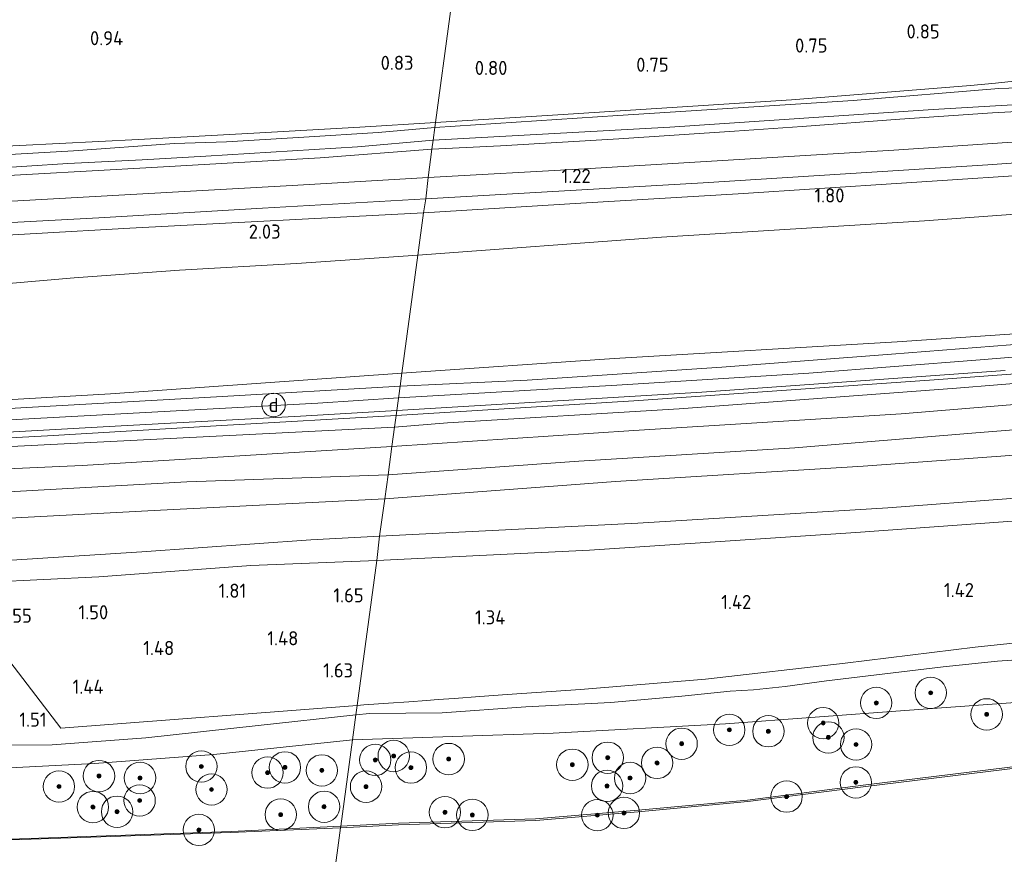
# Model space of a CAD drawing. Extents: x 130905 to 137824, y 412333 to 417928.
# Tile 6 of 256: x 131247 to 131372, y 413194 to 413300. Entities that reach past the tile are written whole.
import ezdxf
from ezdxf.enums import TextEntityAlignment as Align
from ezdxf.lldxf.tags import DXFTag

# ---------------------------------------------------------------- set-up
doc = ezdxf.new("R2010")
doc.units = 0
for name, color, linetype, lineweight in [('B-ME-GR-BOOM-S', 90, 'Continuous', 25), ('B-ME-GR-BOUWLAND_AKKERBOUW-GV', 80, 'Continuous', 13), ('B-ME-GR-GRAS-GV', 60, 'Continuous', 13), ('B-ME-GR-MOERAS-GV', 120, 'Continuous', 13), ('B-ME-GW-TALUD_KRUIN-G', 90, 'Continuous', 18), ('B-ME-GW-TALUD_TEEN-G', 90, 'Continuous', 18), ('B-ME-IE-MEUBILAIR_DIJKPAAL-S', 7, 'Continuous', 25), ('B-ME-IE-TERREINAFSCHEIDING_KUNSTMATIG_HEKWERK-G', 20, 'IE-TERREINAFSCHEIDING-KUNSTMATIG', 18), ('B-ME-OB-BESCHOEIING-GV', 7, 'Continuous', 18), ('B-ME-OB-OEVERVOORZIENING-G', 7, 'Continuous', 18), ('B-ME-OG-WATER_KANAAL-GV', 120, 'Continuous', 18), ('B-ME-OG-WATER_SLOOT-G', 120, 'Continuous', 18), ('B-ME-OG-WATER_SLOOT-GV', 120, 'Continuous', 18), ('B-ME-VH-VERHARDING_ASFALT-GV', 252, 'Continuous', 18), ('B-ME-VH-VERHARDING_HALFVERHARDING-GV', 252, 'Continuous', 18), ('B-ME-WH-WINTERBED-G', 150, 'WH-WINTERBED', 18), ('X-XX-AL-HOOGTELABEL-S', 7, 'Continuous', 25)]:
    doc.layers.add(name, color=color, linetype=linetype, lineweight=lineweight)
doc.styles.add('NLCS-ISO', font='NLCS-ISO.ttf')
doc.styles.add('NLCS-ISO-ANNOTATIVE-T18', font='NLCS-ISO.ttf', dxfattribs={"height": 1.8})
doc.styles.get("Standard").update_dxf_attribs({"font": 'arial.ttf'})
doc.linetypes.add('IE-TERREINAFSCHEIDING-KUNSTMATIG', pattern='A,4,[82,NLCS.SHX,S=0.75,R=90,X=0,Y=0],4,-2', length=10)
tags = doc.linetypes.add('WH-WINTERBED', pattern='A,6,-3.5,["WB",Standard,S=1.8,R=0,X=-1.5,Y=-0.9],-3.5,6,-3.5,6,-3.5,6,-3.5,6,-3.5', length=51).pattern_tags.tags
tags[6] = DXFTag(74, 10)

# ---------------------------------------------------------------- blocks, each defined once
blk = doc.blocks.new('SAL-HOOGTELABEL-SO')
at = {"color": 0, "linetype": 'ByBlock', "lineweight": -2, "style": 'NLCS-ISO-ANNOTATIVE-T18'}
blk.add_attdef('HOOGTE', text='', height=1.8, dxfattribs=at).set_placement((2.79, 0), align=Align.RIGHT)
blk = doc.blocks.new('SGR-BOOM_01-SO')
at = {"linetype": 'ByBlock', "lineweight": 18}
h = blk.add_hatch(color=0, dxfattribs=at)
h.dxf.hatch_style = 1
edge = h.paths.add_edge_path()
edge.add_arc((0, 0), 0.25, 0, 360)
at = {"color": 0, "linetype": 'ByBlock', "lineweight": 18}
for radius in [2, 0.25]:
    blk.add_circle((0, 0), radius, dxfattribs=at)
blk = doc.blocks.new('SIE-DIJKPAAL-SO')
at = {"color": 0, "linetype": 'ByBlock', "lineweight": 18}
blk.add_circle((0, 0), 1.5, dxfattribs=at)
at = {"color": 0, "linetype": 'ByBlock', "lineweight": 18, "style": 'NLCS-ISO'}
blk.add_text('d', height=1.8, dxfattribs=at).set_placement((0, 0), align=Align.MIDDLE_CENTER)

msp = doc.modelspace()

# ---------------------------------------------------------------- linework, layer by layer
at = {"layer": 'B-ME-GR-BOUWLAND_AKKERBOUW-GV'}
for points in [[(131376.729, 413292.573, 0.713), (131371.15, 413291.978, 0.474), (131367.975, 413291.68, 0.626), (131345.148, 413289.824, 0.616), (131315.398, 413287.94, 0.744), (131299.797, 413286.936, 0.702), (131305.286, 413327.507, 0.64), (131317.684, 413330.323, 0.669), (131332.791, 413333.432, 0.731), (131346.126, 413337.311, 0.669), (131370.673, 413334.785, 0.585), (131370.776, 413314.923, 0.512), (131371.517, 413302.659, 0.491), (131371.927, 413301.76, 0.491), (131372.852, 413301.43, 0.491)], [(131305.286, 413327.507, 0.64), (131299.797, 413286.936, 0.702), (131290.149, 413286.369, 0.866), (131276.618, 413285.597, 0.791), (131261.92, 413284.773, 0.666), (131241.643, 413283.752, 0.778), (131239.451, 413283.61, 0.716), (131232.78, 413283.103, 0.722), (131213.574, 413282.027, 0.697), (131192.589, 413280.951, 0.597), (131172.188, 413279.954, 0.597), (131169.877, 413280.18, 0.584), (131169.25, 413280.192, 0.572), (131168.821, 413280.44, 0.522), (131168.667, 413280.762, 0.522), (131168.476, 413281.518, 0.522), (131167.994, 413286.797, 0.672), (131167.272, 413303.601, 0.722)]]:
    msp.add_polyline3d(points, dxfattribs=at)
at = {"layer": 'B-ME-GR-GRAS-GV'}
for points in [[(131377.9, 413291.508, -0.26), (131371.577, 413291.288, -0.26), (131353.027, 413289.752, -0.26), (131323.043, 413287.844, -0.26), (131299.713, 413286.31, -0.26), (131299.797, 413286.936, 0.702), (131315.398, 413287.94, 0.744), (131345.148, 413289.824, 0.616), (131367.975, 413291.68, 0.626), (131371.15, 413291.978, 0.474), (131376.729, 413292.573, 0.713)], [(131377.027, 413288.518, 0.827), (131370.787, 413288.167, 0.901), (131358.982, 413287.381, 0.856), (131346.534, 413286.444, 0.916), (131337.889, 413285.83, 0.993), (131323.147, 413284.878, 1.102), (131308.079, 413283.978, 1.086), (131299.339, 413283.529, 0.978), (131299.494, 413284.68, -0.26), (131329.64, 413286.34, -0.26), (131363.217, 413288.594, -0.26), (131381.302, 413289.664, -0.26)], [(131394.019, 413285.82, 1.218), (131358.196, 413283.436, 1.214), (131318.791, 413281.054, 1.218), (131298.857, 413279.954, 1.206), (131299.339, 413283.529, 0.978), (131308.079, 413283.978, 1.086), (131323.147, 413284.878, 1.102), (131337.889, 413285.83, 0.993), (131346.534, 413286.444, 0.916), (131358.982, 413287.381, 0.856), (131370.787, 413288.167, 0.901), (131377.027, 413288.518, 0.827)], [(131241.643, 413283.752, 0.778), (131261.92, 413284.773, 0.666), (131276.618, 413285.597, 0.791), (131290.149, 413286.369, 0.866), (131299.797, 413286.936, 0.702), (131299.713, 413286.31, -0.26), (131292.46, 413285.655, -0.26), (131282.983, 413285.092, -0.26), (131273.162, 413284.478, -0.26), (131266.508, 413284.273, -0.26), (131253.658, 413283.317, -0.26), (131243.245, 413282.76, -0.26)], [(131242.426, 413281.042, -0.26), (131252.921, 413281.722, -0.26), (131262.409, 413282.205, -0.26), (131270.504, 413282.646, -0.26), (131289.826, 413283.834, -0.26), (131299.494, 413284.68, -0.26), (131299.339, 413283.529, 0.978), (131285.099, 413282.432, 1.041), (131263.621, 413281.205, 1.028), (131240.773, 413279.947, 0.953)], [(131240.773, 413279.947, 0.953), (131263.621, 413281.205, 1.028), (131285.099, 413282.432, 1.041), (131299.339, 413283.529, 0.978), (131298.857, 413279.954, 1.206), (131281.534, 413278.918, 1.351), (131260.972, 413277.767, 1.327), (131240.411, 413276.617, 1.303)], [(131379.955, 413280.557, 1.494), (131359.166, 413279.204, 1.488), (131338.378, 413277.852, 1.482), (131318.314, 413276.649, 1.508), (131298.25, 413275.447, 1.534), (131298.558, 413277.231, 1.297), (131333.911, 413279.27, 1.353), (131370.188, 413281.566, 1.285), (131393.477, 413283.21, 1.266)], [(131394.466, 413276.774, 1.79), (131362.099, 413274.42, 1.841), (131328.6, 413272.349, 1.871), (131297.527, 413270.053, 2.014), (131298.25, 413275.447, 1.534), (131318.314, 413276.649, 1.508), (131338.378, 413277.852, 1.482), (131359.166, 413279.204, 1.488), (131379.955, 413280.557, 1.494)], [(131092.585, 413266.12, 1.36), (131121.055, 413267.544, 1.338), (131149.525, 413268.969, 1.316), (131176.948, 413270.467, 1.236), (131204.371, 413271.965, 1.156), (131230.63, 413273.382, 1.214), (131256.888, 413274.798, 1.272), (131277.723, 413276.014, 1.284), (131298.558, 413277.231, 1.297), (131298.25, 413275.447, 1.534), (131260.829, 413273.471, 1.552), (131236.918, 413272.122, 1.552), (131213.008, 413270.774, 1.552), (131191.614, 413269.591, 1.552), (131170.22, 413268.408, 1.552), (131146.106, 413267.154, 1.561), (131121.993, 413265.9, 1.571), (131110.88, 413265.231, 1.604)], [(131396.066, 413261.54, 6.012), (131358.645, 413258.987, 6.026), (131322.545, 413256.863, 6.026), (131295.496, 413254.994, 6.108), (131297.527, 413270.053, 2.014), (131328.6, 413272.349, 1.871), (131362.099, 413274.42, 1.841), (131394.466, 413276.774, 1.79)], [(131236.918, 413272.122, 1.552), (131260.829, 413273.471, 1.552), (131298.25, 413275.447, 1.534), (131297.527, 413270.053, 2.014), (131282.074, 413268.962, 2.227), (131267.138, 413268.114, 2.102), (131253.729, 413267.146, 2.027), (131241.402, 413266.1, 2.114)], [(131379.564, 413259.128, 6.084), (131357.917, 413257.44, 6.089), (131336.27, 413255.753, 6.094), (131311.476, 413254.106, 6.136), (131295.273, 413253.34, 6.17), (131295.496, 413254.994, 6.108), (131322.545, 413256.863, 6.026), (131358.645, 413258.987, 6.026), (131396.066, 413261.54, 6.012)], [(131397.563, 413255.631, 6.006), (131366.207, 413253.074, 6.013), (131330.857, 413250.434, 6.058), (131301.329, 413248.668, 6.06), (131294.57, 413248.118, 6.06), (131294.769, 413249.595, 6.134), (131325.06, 413251.452, 6.134), (131363.354, 413254.129, 6.144), (131398.949, 413256.791, 6.128)], [(131398.949, 413256.791, 6.128), (131363.354, 413254.129, 6.144), (131325.06, 413251.452, 6.134), (131294.769, 413249.595, 6.134), (131294.855, 413250.24, 6.17), (131333.742, 413252.558, 6.082), (131372.418, 413255.337, 6.064)], [(131390.08, 413252.367, 5.182), (131359.127, 413249.833, 5.176), (131325.071, 413247.673, 5.19), (131294.239, 413245.661, 5.212), (131294.57, 413248.118, 6.06), (131301.329, 413248.668, 6.06), (131330.857, 413250.434, 6.058), (131366.207, 413253.074, 6.013), (131397.563, 413255.631, 6.006)], [(131391.67, 413249.21, 4.962), (131368.673, 413247.387, 4.986), (131345.599, 413245.502, 4.916), (131318.077, 413243.796, 4.914), (131293.753, 413242.056, 4.882), (131294.239, 413245.661, 5.212), (131325.071, 413247.673, 5.19), (131359.127, 413249.833, 5.176), (131390.08, 413252.367, 5.182)], [(131382.93, 413245.242, 3.51), (131354.294, 413243.127, 3.415), (131322.715, 413241.189, 3.432), (131293.339, 413238.978, 3.552), (131293.753, 413242.056, 4.882), (131318.077, 413243.796, 4.914), (131345.599, 413245.502, 4.916), (131368.673, 413247.387, 4.986), (131391.67, 413249.21, 4.962)], [(131388.798, 413240.232, 3.086), (131357.457, 413237.823, 3.111), (131325.589, 413235.869, 3.174), (131292.668, 413234.236, 3.224), (131293.339, 413238.978, 3.552), (131322.715, 413241.189, 3.432), (131354.294, 413243.127, 3.415), (131382.93, 413245.242, 3.51)], [(131373.783, 413220.612, 1.463), (131368.57, 413220.057, 1.465), (131351.988, 413218.048, 1.544), (131334.204, 413216.018, 1.554), (131318.289, 413214.691, 1.381), (131308.935, 413214.045, 1.544), (131305.457, 413213.791, 1.39), (131302.161, 413213.521, 1.236), (131300.132, 413213.398, 1.146), (131298.649, 413213.283, 1.026), (131296.408, 413213.124, 1.028), (131293.775, 413212.929, 1.378), (131290.661, 413212.715, 1.53), (131289.791, 413212.635, 1.524), (131292.312, 413231.13, 2.226), (131319.434, 413232.447, 2.163), (131353.371, 413234.674, 2.163), (131382.129, 413236.764, 2.163)], [(131375.715, 413218.577, 1.506), (131371.428, 413218.275, 1.48), (131364.496, 413217.572, 1.412), (131349.608, 413215.786, 1.486), (131344.352, 413215.067, 1.432), (131340.327, 413214.635, 1.378), (131337.367, 413214.463, 1.48), (131331.165, 413213.836, 1.47), (131322.13, 413213.021, 1.432), (131311.304, 413212.451, 1.414), (131300.621, 413211.718, 1.181), (131291.369, 413211.625, 1.433), (131289.631, 413211.445, 1.419), (131289.791, 413212.635, 1.524), (131290.661, 413212.715, 1.53), (131293.775, 413212.929, 1.378), (131296.408, 413213.124, 1.028), (131298.649, 413213.283, 1.026), (131300.132, 413213.398, 1.146), (131302.161, 413213.521, 1.236), (131305.457, 413213.791, 1.39), (131308.935, 413214.045, 1.544), (131318.289, 413214.691, 1.381), (131334.204, 413216.018, 1.554), (131351.988, 413218.048, 1.544), (131368.57, 413220.057, 1.465), (131373.783, 413220.612, 1.463)], [(131243.95, 413220.259, 1.45), (131252.034, 413209.738, 1.48), (131289.791, 413212.635, 1.524), (131289.631, 413211.445, 1.419), (131277.163, 413210.074, 1.457), (131262.853, 413208.501, 1.482), (131250.919, 413207.64, 1.482), (131244.375, 413207.569, 1.357)], [(131381.342, 413213.563, 0.789), (131359.631, 413212.012, 0.789), (131336.763, 413210.321, 0.764), (131314.793, 413209.115, 0.764), (131289.203, 413208.273, 0.764), (131289.631, 413211.445, 1.419), (131291.369, 413211.625, 1.433), (131300.621, 413211.718, 1.181), (131311.304, 413212.451, 1.414), (131322.13, 413213.021, 1.432), (131331.165, 413213.836, 1.47), (131337.367, 413214.463, 1.48), (131340.327, 413214.635, 1.378), (131344.352, 413215.067, 1.432), (131349.608, 413215.786, 1.486), (131364.496, 413217.572, 1.412), (131371.428, 413218.275, 1.48), (131375.715, 413218.577, 1.506)], [(131244.375, 413207.569, 1.357), (131250.919, 413207.64, 1.482), (131262.853, 413208.501, 1.482), (131277.163, 413210.074, 1.457), (131289.631, 413211.445, 1.419), (131289.203, 413208.273, 0.764), (131271.54, 413206.395, 0.852), (131256.325, 413205.245, 0.914), (131245.513, 413204.704, 0.877)]]:
    msp.add_polyline3d(points, dxfattribs=at)
for points in [[(131135.322, 413246.755, 6.175), (131111.554, 413245.665, 6.16), (131111.168, 413258.879, 2.452), (131119.736, 413259.573, 2.327), (131131.418, 413260.311, 2.377), (131140.07, 413260.65, 2.264), (131154.382, 413261.681, 2.164), (131167.565, 413262.175, 2.189), (131176.627, 413262.483, 2.177), (131189.255, 413263.135, 2.127), (131200.165, 413264.07, 2.102), (131211.228, 413264.626, 2.164), (131227.69, 413265.355, 2.214), (131241.402, 413266.1, 2.114), (131253.729, 413267.146, 2.027), (131267.138, 413268.114, 2.102), (131282.074, 413268.962, 2.227), (131297.527, 413270.053, 2.014), (131295.496, 413254.994, 6.108), (131258.359, 413252.359, 6.184), (131234.003, 413250.954, 6.122), (131209.648, 413249.55, 6.06), (131184.369, 413248.698, 6.125), (131159.09, 413247.846, 6.19)], [(131319.434, 413232.447, 2.163), (131292.312, 413231.13, 2.226), (131292.668, 413234.236, 3.224), (131325.589, 413235.869, 3.174), (131357.457, 413237.823, 3.111), (131388.798, 413240.232, 3.086), (131423.749, 413242.939, 3.049), (131455.163, 413246.031, 3.024), (131480.338, 413248.542, 3.061), (131512.275, 413252.079, 3.061), (131541.059, 413255.366, 3.011), (131565.073, 413257.949, 3.074), (131569.201, 413257.983, 2.986), (131577.056, 413256.475, 2.213), (131574.336, 413256.204, 2.201), (131554.914, 413253.988, 2.138), (131531.822, 413251.305, 2.113), (131509.605, 413248.5, 1.988), (131487.166, 413245.449, 1.901), (131464.905, 413243.215, 1.926), (131436.314, 413240.95, 2.026), (131407.592, 413238.369, 2.063), (131382.129, 413236.764, 2.163), (131353.371, 413234.674, 2.163)], [(131136.713, 413245.005, 6.276), (131111.622, 413244.214, 6.195), (131111.579, 413245.077, 6.195), (131111.554, 413245.665, 6.16), (131135.322, 413246.755, 6.175), (131159.09, 413247.846, 6.19), (131184.369, 413248.698, 6.125), (131209.648, 413249.55, 6.06), (131234.003, 413250.954, 6.122), (131258.359, 413252.359, 6.184), (131295.496, 413254.994, 6.108), (131295.273, 413253.34, 6.17), (131271.854, 413252, 6.221), (131248.435, 413250.66, 6.272), (131220.906, 413249.108, 6.205), (131193.377, 413247.556, 6.138), (131165.045, 413246.28, 6.207)], [(131131.814, 413241.238, 6.34), (131111.805, 413240.561, 6.194), (131111.759, 413241.488, 6.194), (131133.821, 413241.899, 6.18), (131159.841, 413243.08, 6.225), (131185.861, 413244.261, 6.27), (131211.34, 413245.637, 6.265), (131236.819, 413247.014, 6.26), (131259.703, 413248.267, 6.249), (131282.588, 413249.521, 6.238), (131294.855, 413250.24, 6.17), (131294.769, 413249.595, 6.134), (131272.558, 413248.307, 6.2), (131250.348, 413247.02, 6.266), (131220.818, 413245.447, 6.305), (131191.289, 413243.874, 6.344), (131161.551, 413242.556, 6.342)], [(131139.254, 413240.464, 6.11), (131111.785, 413239.487, 5.97), (131111.805, 413240.561, 6.194), (131131.814, 413241.238, 6.34), (131161.551, 413242.556, 6.342), (131191.289, 413243.874, 6.344), (131220.818, 413245.447, 6.305), (131250.348, 413247.02, 6.266), (131272.558, 413248.307, 6.2), (131294.769, 413249.595, 6.134), (131294.57, 413248.118, 6.06), (131265.129, 413246.649, 6.286), (131240.617, 413245.381, 6.163), (131216.104, 413244.114, 6.04), (131191.414, 413242.778, 6.145), (131166.724, 413241.442, 6.25)], [(131142.592, 413238.213, 5.502), (131111.736, 413236.902, 5.43), (131111.785, 413239.487, 5.97), (131139.254, 413240.464, 6.11), (131166.724, 413241.442, 6.25), (131191.414, 413242.778, 6.145), (131216.104, 413244.114, 6.04), (131240.617, 413245.381, 6.163), (131265.129, 413246.649, 6.286), (131294.57, 413248.118, 6.06), (131294.239, 413245.661, 5.212), (131254.74, 413243.241, 5.242), (131218.546, 413241.609, 5.346), (131194.384, 413240.554, 5.361), (131170.223, 413239.5, 5.376)], [(131123.604, 413234.389, 5.37), (131111.747, 413233.856, 5.043), (131111.736, 413236.902, 5.43), (131142.592, 413238.213, 5.502), (131170.223, 413239.5, 5.376), (131194.384, 413240.554, 5.361), (131218.546, 413241.609, 5.346), (131254.74, 413243.241, 5.242), (131294.239, 413245.661, 5.212), (131293.753, 413242.056, 4.882), (131268.103, 413241.16, 5.158), (131233.185, 413239.21, 5.176), (131210.048, 413238.239, 5.338), (131178.154, 413236.614, 5.39), (131149.542, 413235.333, 5.442)], [(131126.826, 413229.861, 3.598), (131111.936, 413229.37, 3.68), (131111.747, 413233.856, 5.043), (131123.604, 413234.389, 5.37), (131149.542, 413235.333, 5.442), (131178.154, 413236.614, 5.39), (131210.048, 413238.239, 5.338), (131233.185, 413239.21, 5.176), (131268.103, 413241.16, 5.158), (131293.753, 413242.056, 4.882), (131293.339, 413238.978, 3.552), (131264.734, 413237.533, 3.622), (131235.79, 413236.006, 3.65), (131205.758, 413234.286, 3.65), (131180.104, 413232.682, 3.67), (131153.997, 413231.451, 3.604)], [(131119.813, 413225.803, 3.354), (131112.061, 413225.672, 3.155), (131111.936, 413229.37, 3.68), (131126.826, 413229.861, 3.598), (131153.997, 413231.451, 3.604), (131180.104, 413232.682, 3.67), (131205.758, 413234.286, 3.65), (131235.79, 413236.006, 3.65), (131264.734, 413237.533, 3.622), (131293.339, 413238.978, 3.552), (131292.668, 413234.236, 3.224), (131283.893, 413233.742, 3.424), (131262.361, 413232.235, 3.382), (131227.089, 413229.964, 3.301), (131205.955, 413229.217, 3.248), (131172.812, 413227.952, 3.282), (131139.232, 413226.755, 3.382)], [(131115.914, 413222.137, 2.176), (131112.11, 413222.031, 2.089), (131112.061, 413225.672, 3.155), (131119.813, 413225.803, 3.354), (131139.232, 413226.755, 3.382), (131172.812, 413227.952, 3.282), (131205.955, 413229.217, 3.248), (131227.089, 413229.964, 3.301), (131262.361, 413232.235, 3.382), (131283.893, 413233.742, 3.424), (131292.668, 413234.236, 3.224), (131292.312, 413231.13, 2.226), (131276.244, 413230.502, 2.238), (131256.883, 413229.041, 2.076), (131242.826, 413228.372, 2.138), (131223.498, 413226.979, 2.063), (131203.833, 413226.334, 2.076), (131187.609, 413225.521, 2.051), (131165.876, 413224.653, 2.051), (131145.281, 413223.65, 2.138), (131130.477, 413223.062, 2.113)], [(131292.312, 413231.13, 2.226), (131289.791, 413212.635, 1.524), (131252.034, 413209.738, 1.48), (131243.95, 413220.259, 1.45), (131220.097, 413218.825, 1.465), (131194.715, 413217.388, 1.371), (131164.972, 413215.198, 1.255), (131159.124, 413207.253, 1.362), (131138.058, 413207.858, 1.551), (131131.977, 413208.03, 1.391), (131112.457, 413207.951, 1.418), (131112.311, 413213.045, 1.506), (131112.168, 413218.039, 1.593), (131112.11, 413222.031, 2.089), (131115.914, 413222.137, 2.176), (131130.477, 413223.062, 2.113), (131145.281, 413223.65, 2.138), (131165.876, 413224.653, 2.051), (131187.609, 413225.521, 2.051), (131203.833, 413226.334, 2.076), (131223.498, 413226.979, 2.063), (131242.826, 413228.372, 2.138), (131256.883, 413229.041, 2.076), (131276.244, 413230.502, 2.238)]]:
    msp.add_polyline3d(points, close=True, dxfattribs=at)
at = {"layer": 'B-ME-GR-MOERAS-GV'}
for points in [[(131377.158, 413205.296, 0.7), (131354.287, 413202.474, 0.7), (131339.563, 413200.597, 0.7), (131325.605, 413199.308, 0.7), (131312.553, 413198.198, 0.7), (131295.049, 413197.649, 0.7), (131287.72, 413197.266, 0.7), (131289.203, 413208.273, 0.764), (131314.793, 413209.115, 0.764), (131336.763, 413210.321, 0.764), (131359.631, 413212.012, 0.789), (131381.342, 413213.563, 0.789)], [(131245.513, 413204.704, 0.877), (131256.325, 413205.245, 0.914), (131271.54, 413206.395, 0.852), (131289.203, 413208.273, 0.764), (131287.72, 413197.266, 0.7), (131273.726, 413196.562, 0.771), (131241.839, 413195.474, 0.725)]]:
    msp.add_polyline3d(points, dxfattribs=at)
at = {"layer": 'B-ME-GW-TALUD_KRUIN-G'}
for points in [[(131295.496, 413254.994, 6.108), (131322.545, 413256.863, 6.026), (131358.645, 413258.987, 6.026), (131396.066, 413261.54, 6.012), (131430.653, 413264.603, 6), (131464.761, 413267.293, 6.024), (131495.439, 413270.693, 6.368), (131521.283, 413273.213, 6.082), (131547.674, 413275.727, 6.084), (131576.852, 413278.9, 6.07), (131604.891, 413282.323, 6.08), (131635.033, 413286.565, 6.08), (131665.974, 413291.057, 5.859)], [(131665.194, 413284.157, 5.921), (131636.311, 413280.032, 5.79), (131607.551, 413276.392, 5.836), (131575.799, 413272.404, 5.834), (131546.846, 413269.038, 5.84), (131518.872, 413266.065, 5.836), (131489.58, 413263.333, 5.845), (131454.189, 413260.076, 5.926), (131429.504, 413258.02, 5.915), (131397.563, 413255.631, 6.006), (131366.207, 413253.074, 6.013), (131330.857, 413250.434, 6.058), (131301.329, 413248.668, 6.06), (131294.57, 413248.118, 6.06)], [(131664.413, 413278.517, 4.896), (131639.62, 413274.752, 4.824), (131612.52, 413270.935, 4.76), (131588.16, 413267.547, 4.752), (131563.133, 413264.713, 4.754), (131534.675, 413261.284, 4.738), (131507.344, 413258.624, 4.524), (131483.171, 413256.735, 4.722), (131465.007, 413255.132, 4.686), (131441.538, 413253.286, 4.746), (131415.415, 413251.35, 4.871), (131391.67, 413249.21, 4.962), (131368.673, 413247.387, 4.986), (131345.599, 413245.502, 4.916), (131318.077, 413243.796, 4.914), (131293.753, 413242.056, 4.882)], [(131292.668, 413234.236, 3.224), (131325.589, 413235.869, 3.174), (131357.457, 413237.823, 3.111), (131388.798, 413240.232, 3.086), (131423.749, 413242.939, 3.049), (131455.163, 413246.031, 3.024), (131480.338, 413248.542, 3.061), (131512.275, 413252.079, 3.061), (131541.059, 413255.366, 3.011), (131565.073, 413257.949, 3.074), (131569.201, 413257.983, 2.986), (131577.056, 413256.475, 2.213)], [(131295.496, 413254.994, 6.108), (131258.359, 413252.359, 6.184), (131234.003, 413250.954, 6.122), (131209.648, 413249.55, 6.06), (131184.369, 413248.698, 6.125), (131159.09, 413247.846, 6.19), (131135.322, 413246.755, 6.175), (131111.554, 413245.665, 6.16), (131089.686, 413244.877, 6.162), (131067.819, 413244.089, 6.164), (131042.33, 413243.543, 6.182), (131016.842, 413242.997, 6.2), (130991.706, 413242.357, 6.2), (130966.571, 413241.717, 6.2), (130926.615, 413241.565, 5.9)], [(130925.635, 413234.912, 6.208), (130949.272, 413235.294, 6.234), (130972.91, 413235.677, 6.26), (131000.312, 413236.321, 6.28), (131027.715, 413236.965, 6.3), (131057.316, 413237.865, 6.31), (131086.918, 413238.765, 6.32), (131111.785, 413239.487, 5.97), (131139.254, 413240.464, 6.11), (131166.724, 413241.442, 6.25), (131191.414, 413242.778, 6.145), (131216.104, 413244.114, 6.04), (131240.617, 413245.381, 6.163), (131265.129, 413246.649, 6.286), (131294.57, 413248.118, 6.06)], [(130924.562, 413228.045, 4.536), (130955.322, 413228.894, 4.689), (130975.507, 413229.239, 4.711), (130996.76, 413230.012, 4.684), (131028.44, 413230.723, 5.106), (131049.065, 413231.47, 5.094), (131069.691, 413232.217, 5.082), (131100.335, 413233.034, 5.14), (131111.747, 413233.856, 5.043), (131123.604, 413234.389, 5.37), (131149.542, 413235.333, 5.442), (131178.154, 413236.614, 5.39), (131210.048, 413238.239, 5.338), (131233.185, 413239.21, 5.176), (131268.103, 413241.16, 5.158), (131293.753, 413242.056, 4.882)], [(131292.668, 413234.236, 3.224), (131283.893, 413233.742, 3.424), (131262.361, 413232.235, 3.382), (131227.089, 413229.964, 3.301), (131205.955, 413229.217, 3.248), (131172.812, 413227.952, 3.282), (131139.232, 413226.755, 3.382), (131119.813, 413225.803, 3.354), (131112.061, 413225.672, 3.155), (131103.995, 413225.118, 3.496), (131074.601, 413224.246, 3.263), (131053.733, 413224.047, 3.479), (131032.952, 413223.608, 3.47), (130996.837, 413222.294, 3.478), (130961.957, 413221.524, 3.079), (130923.688, 413221.568, 3.104)], [(131289.631, 413211.445, 1.419), (131291.369, 413211.625, 1.433), (131300.621, 413211.718, 1.181), (131311.304, 413212.451, 1.414), (131322.13, 413213.021, 1.432), (131331.165, 413213.836, 1.47), (131337.367, 413214.463, 1.48), (131340.327, 413214.635, 1.378), (131344.352, 413215.067, 1.432), (131349.608, 413215.786, 1.486), (131364.496, 413217.572, 1.412), (131371.428, 413218.275, 1.48), (131375.715, 413218.577, 1.506)], [(131289.631, 413211.445, 1.419), (131277.163, 413210.074, 1.457), (131262.853, 413208.501, 1.482), (131250.919, 413207.64, 1.482), (131244.375, 413207.569, 1.357), (131236.696, 413207.091, 1.344), (131231.559, 413206.869, 1.169), (131222.976, 413205.735, 1.207), (131209.154, 413204.627, 1.219), (131204.148, 413205.12, 1.157), (131192.314, 413205.742, 1.094), (131184.582, 413205.066, 1.169), (131175.318, 413203.669, 1.157), (131168.1, 413203.215, 1.182), (131160.136, 413203.455, 1.307), (131152.572, 413204.052, 1.307), (131144.102, 413204.188, 1.207), (131133.671, 413204.203, 1.107), (131130.289, 413203.547, 0.907), (131121.596, 413203.768, 0.994), (131112.563, 413202.994, 1.255)]]:
    msp.add_polyline3d(points, dxfattribs=at)
at = {"layer": 'B-ME-GW-TALUD_TEEN-G'}
for points in [[(131668.042, 413305.112, 2.449), (131653.889, 413303.425, 2.422), (131633.764, 413301.113, 2.174), (131610.083, 413298.526, 2.103), (131585.061, 413295.133, 2.007), (131555.669, 413291.76, 1.876), (131528.106, 413288.674, 1.986), (131499.848, 413286.532, 1.879), (131475.561, 413284.592, 1.726), (131451.108, 413282.218, 1.776), (131424.707, 413279.813, 1.703), (131394.466, 413276.774, 1.79), (131362.099, 413274.42, 1.841), (131328.6, 413272.349, 1.871), (131297.527, 413270.053, 2.014)], [(131294.239, 413245.661, 5.212), (131325.071, 413247.673, 5.19), (131359.127, 413249.833, 5.176), (131390.08, 413252.367, 5.182), (131425.723, 413255.445, 4.847), (131460.364, 413258.325, 4.943), (131498.174, 413261.401, 4.689), (131529.272, 413264.526, 4.802), (131559.271, 413268.239, 4.912), (131589.27, 413271.569, 5.021), (131617.933, 413274.826, 5.056), (131647.681, 413279.152, 4.948), (131664.877, 413281.866, 5.043)], [(131293.339, 413238.978, 3.552), (131322.715, 413241.189, 3.432), (131354.294, 413243.127, 3.415), (131382.93, 413245.242, 3.51), (131411.292, 413246.78, 3.612), (131438.304, 413249.582, 3.532), (131468.92, 413252.676, 3.353), (131496.326, 413254.322, 3.402), (131519.576, 413256.804, 3.604), (131541.913, 413259.25, 3.676), (131565.742, 413262.201, 3.652), (131580.652, 413264.093, 3.662), (131592.863, 413265.272, 3.686), (131609.754, 413267.925, 3.616), (131628.711, 413270.77, 3.646), (131650.191, 413273.819, 3.593), (131664.153, 413275.597, 3.693)], [(131297.527, 413270.053, 2.014), (131282.074, 413268.962, 2.227), (131267.138, 413268.114, 2.102), (131253.729, 413267.146, 2.027), (131241.402, 413266.1, 2.114), (131227.69, 413265.355, 2.214), (131211.228, 413264.626, 2.164), (131200.165, 413264.07, 2.102), (131189.255, 413263.135, 2.127), (131176.627, 413262.483, 2.177), (131167.565, 413262.175, 2.189), (131154.382, 413261.681, 2.164), (131140.07, 413260.65, 2.264), (131131.418, 413260.311, 2.377), (131119.736, 413259.573, 2.327), (131111.168, 413258.879, 2.452)], [(131292.312, 413231.13, 2.226), (131319.434, 413232.447, 2.163), (131353.371, 413234.674, 2.163), (131382.129, 413236.764, 2.163), (131407.592, 413238.369, 2.063), (131436.314, 413240.95, 2.026), (131464.905, 413243.215, 1.926), (131487.166, 413245.449, 1.901), (131509.605, 413248.5, 1.988), (131531.822, 413251.305, 2.113), (131554.914, 413253.988, 2.138), (131574.336, 413256.204, 2.201), (131577.056, 413256.475, 2.213)], [(130925.139, 413231.961, 4.934), (130928.18, 413232.065, 5.09), (130952.412, 413232.749, 5.158), (130980.011, 413233.408, 5.16), (131013.166, 413234.301, 5.079), (131044.088, 413234.841, 5.116), (131068.406, 413235.2, 5.236), (131096.312, 413235.968, 5.518), (131111.736, 413236.902, 5.43), (131142.592, 413238.213, 5.502), (131170.223, 413239.5, 5.376), (131194.384, 413240.554, 5.361), (131218.546, 413241.609, 5.346), (131254.74, 413243.241, 5.242), (131294.239, 413245.661, 5.212)], [(130924.338, 413225.69, 3.473), (130951.933, 413226.218, 3.53), (130983.172, 413227.001, 3.717), (131010.239, 413227.415, 3.686), (131037.287, 413227.983, 3.886), (131063.356, 413228.377, 3.838), (131087.155, 413228.51, 3.752), (131111.936, 413229.37, 3.68), (131126.826, 413229.861, 3.598), (131153.997, 413231.451, 3.604), (131180.104, 413232.682, 3.67), (131205.758, 413234.286, 3.65), (131235.79, 413236.006, 3.65), (131264.734, 413237.533, 3.622), (131293.339, 413238.978, 3.552)], [(131292.312, 413231.13, 2.226), (131276.244, 413230.502, 2.238), (131256.883, 413229.041, 2.076), (131242.826, 413228.372, 2.138), (131223.498, 413226.979, 2.063), (131203.833, 413226.334, 2.076), (131187.609, 413225.521, 2.051), (131165.876, 413224.653, 2.051), (131145.281, 413223.65, 2.138), (131130.477, 413223.062, 2.113), (131115.914, 413222.137, 2.176), (131112.11, 413222.031, 2.089), (131105.449, 413221.946, 2.201), (131085.879, 413221.206, 2.113), (131070.804, 413220.996, 2.063), (131051.863, 413220.556, 2.088), (131033.261, 413219.457, 2.063), (131012.75, 413218.692, 2.101), (130991.306, 413218.185, 2.063), (130967.057, 413217.715, 1.888), (130931.219, 413218.659, 2.201), (130923.114, 413218.5, 2.264)], [(131381.342, 413213.563, 0.789), (131359.631, 413212.012, 0.789), (131336.763, 413210.321, 0.764), (131314.793, 413209.115, 0.764), (131289.203, 413208.273, 0.764)], [(131289.203, 413208.273, 0.764), (131271.54, 413206.395, 0.852), (131256.325, 413205.245, 0.914), (131245.513, 413204.704, 0.877), (131232.007, 413204.039, 0.602), (131221.149, 413203.266, 0.614), (131212.157, 413202.56, 0.627), (131201.954, 413202.866, 0.639), (131188.967, 413203.087, 0.802), (131182.652, 413202.111, 0.802), (131172.748, 413201.22, 0.814), (131163.571, 413200.744, 0.764), (131155.358, 413200.499, 0.827), (131148.48, 413200.822, 0.814), (131134.527, 413201.233, 0.752), (131133.971, 413201.234, 0.748), (131125.578, 413201.244, 0.702), (131112.78, 413201.174, 0.763)]]:
    msp.add_polyline3d(points, dxfattribs=at)
at = {"layer": 'B-ME-IE-TERREINAFSCHEIDING_KUNSTMATIG_HEKWERK-G'}
for points in [[(131298.25, 413275.447, 1.534), (131318.314, 413276.649, 1.508), (131338.378, 413277.852, 1.482), (131359.166, 413279.204, 1.488), (131379.955, 413280.557, 1.494), (131418.63, 413283.569, 1.494), (131453.943, 413286.677, 1.494), (131486.244, 413289.916, 1.494), (131516.163, 413293.063, 1.494), (131552.551, 413296.95, 1.494), (131582.21, 413300.285, 1.504), (131606.751, 413303.138, 1.614), (131641.702, 413307, 1.866), (131645.977, 413307.314, 1.695)], [(131665.258, 413285.493, 6.154), (131627.602, 413280.055, 5.974), (131589.603, 413275.163, 5.96), (131553.706, 413270.833, 6.042), (131520.258, 413267.519, 6.094), (131481.547, 413263.906, 6.124), (131461.35, 413262.182, 6.126), (131441.154, 413260.458, 6.128), (131420.051, 413258.624, 6.128), (131398.949, 413256.791, 6.128), (131363.354, 413254.129, 6.144), (131325.06, 413251.452, 6.134), (131294.769, 413249.595, 6.134)], [(131298.25, 413275.447, 1.534), (131260.829, 413273.471, 1.552), (131236.918, 413272.122, 1.552), (131213.008, 413270.774, 1.552), (131191.614, 413269.591, 1.552), (131170.22, 413268.408, 1.552), (131146.106, 413267.154, 1.561), (131121.993, 413265.9, 1.571), (131110.88, 413265.231, 1.604), (131071.541, 413263.851, 1.517), (131048.822, 413263.3, 1.483), (131026.104, 413262.749, 1.449), (131003.218, 413262.59, 1.42), (130980.333, 413262.432, 1.39), (130956.832, 413262.479, 1.319), (130933.33, 413262.526, 1.248), (130929.718, 413262.638, 1.304)], [(131111.805, 413240.561, 6.194), (131131.814, 413241.238, 6.34), (131161.551, 413242.556, 6.342), (131191.289, 413243.874, 6.344), (131220.818, 413245.447, 6.305), (131250.348, 413247.02, 6.266), (131272.558, 413248.307, 6.2), (131294.769, 413249.595, 6.134)], [(131373.783, 413220.612, 1.463), (131368.57, 413220.057, 1.465), (131351.988, 413218.048, 1.544), (131334.204, 413216.018, 1.554), (131318.289, 413214.691, 1.381), (131308.935, 413214.045, 1.544), (131305.457, 413213.791, 1.39), (131302.161, 413213.521, 1.236), (131300.132, 413213.398, 1.146), (131298.649, 413213.283, 1.026), (131296.408, 413213.124, 1.028), (131293.775, 413212.929, 1.378), (131290.661, 413212.715, 1.53), (131289.791, 413212.635, 1.524)], [(130920.374, 413199.188, 1.535), (130949.987, 413199.968, 1.533), (130985.988, 413200.85, 1.515), (131020.887, 413201.914, 1.503), (131053.098, 413203.436, 1.485), (131086.765, 413205.022, 1.477), (131103.791, 413207.034, 1.485), (131112.457, 413207.951, 1.418), (131131.977, 413208.03, 1.391), (131138.058, 413207.858, 1.551), (131159.124, 413207.253, 1.362), (131164.972, 413215.198, 1.255), (131194.715, 413217.388, 1.371), (131220.097, 413218.825, 1.465), (131243.95, 413220.259, 1.45), (131252.034, 413209.738, 1.48), (131289.791, 413212.635, 1.524)]]:
    msp.add_polyline3d(points, dxfattribs=at)
at = {"layer": 'B-ME-OB-BESCHOEIING-GV'}
msp.add_polyline3d([(131377.177, 413205.097, 0.7), (131354.312, 413202.276, 0.7), (131339.585, 413200.398, 0.7), (131325.623, 413199.109, 0.7), (131312.565, 413197.998, 0.7), (131295.057, 413197.449, 0.7), (131287.693, 413197.064, 0.7), (131287.72, 413197.266, 0.7), (131295.049, 413197.649, 0.7), (131312.553, 413198.198, 0.7), (131325.605, 413199.308, 0.7), (131339.563, 413200.597, 0.7), (131354.287, 413202.474, 0.7), (131377.158, 413205.296, 0.7)], dxfattribs=at)
msp.add_polyline3d([(131241.842, 413195.374, 0.7), (131220.781, 413194.589, 0.7), (131220.774, 413194.789, 0.7), (131221.982, 413194.834, 0.7), (131221.976, 413194.734, 0.725), (131241.839, 413195.474, 0.725), (131273.726, 413196.562, 0.771), (131287.72, 413197.266, 0.7), (131287.693, 413197.064, 0.7), (131273.655, 413196.46, 0.7)], close=True, dxfattribs=at)
at = {"layer": 'B-ME-OB-OEVERVOORZIENING-G'}
for points in [[(131287.693, 413197.064, 0.7), (131295.057, 413197.449, 0.7), (131312.565, 413197.998, 0.7), (131325.623, 413199.109, 0.7), (131339.585, 413200.398, 0.7), (131354.312, 413202.276, 0.7), (131377.177, 413205.097, 0.7)], [(131287.693, 413197.064, 0.7), (131273.655, 413196.46, 0.7), (131241.842, 413195.374, 0.7)]]:
    msp.add_polyline3d(points, dxfattribs=at)
at = {"layer": 'B-ME-OG-WATER_KANAAL-GV'}
for points in [[(131376.997, 413175.781, 0.7), (131363.714, 413174.717, 0.7), (131354.965, 413174.429, 0.7), (131345.22, 413174.248, 0.7), (131333.276, 413172.932, 0.7), (131320.578, 413172.191, 0.7), (131309.204, 413172.051, 0.7), (131299.361, 413171.483, 0.7), (131285.686, 413170.304, 0.7), (131284.097, 413170.357, 0.7), (131287.693, 413197.064, 0.7), (131295.057, 413197.449, 0.7), (131312.565, 413197.998, 0.7), (131325.623, 413199.109, 0.7), (131339.585, 413200.398, 0.7), (131354.312, 413202.276, 0.7), (131377.177, 413205.097, 0.7)], [(131241.842, 413195.374, 0.7), (131273.655, 413196.46, 0.7), (131287.693, 413197.064, 0.7), (131284.097, 413170.357, 0.7), (131281.022, 413170.463, 0.7), (131273.428, 413169.182, 0.7), (131263.698, 413169.082, 0.7), (131249.458, 413168.028, 0.7), (131235.87, 413167.545, 0.7)]]:
    msp.add_polyline3d(points, dxfattribs=at)
at = {"layer": 'B-ME-OG-WATER_SLOOT-G'}
for points in [[(131371.15, 413291.978, 0.474), (131376.729, 413292.573, 0.713), (131388.151, 413293.351, 0.622), (131398.285, 413294.258, 0.684), (131407.625, 413294.893, 0.626), (131425.134, 413295.939, 0.601), (131425.83, 413295.08, 0.656), (131426.099, 413293.656, 0.94), (131425.732, 413292.994, 1.006), (131424.977, 413292.416, 1.062), (131423.808, 413292.112, 1.052), (131415.935, 413291.532, 1.004), (131399.474, 413290.417, 0.795), (131389.264, 413289.563, 0.862), (131381.514, 413288.966, 0.972), (131377.027, 413288.518, 0.827), (131370.787, 413288.167, 0.901), (131358.982, 413287.381, 0.856), (131346.534, 413286.444, 0.916), (131337.889, 413285.83, 0.993), (131323.147, 413284.878, 1.102), (131308.079, 413283.978, 1.086), (131299.339, 413283.529, 0.978)], [(131299.797, 413286.936, 0.702), (131315.398, 413287.94, 0.744), (131345.148, 413289.824, 0.616), (131367.975, 413291.68, 0.626), (131371.15, 413291.978, 0.474)], [(131299.339, 413283.529, 0.978), (131285.099, 413282.432, 1.041), (131263.621, 413281.205, 1.028), (131240.773, 413279.947, 0.953), (131239.087, 413280.047, 0.991), (131238.545, 413280.354, 0.991), (131238.194, 413281.09, 0.978), (131238.086, 413282.028, 0.916), (131238.215, 413282.824, 0.828), (131238.588, 413283.227, 0.803), (131239.451, 413283.61, 0.716), (131241.643, 413283.752, 0.778), (131261.92, 413284.773, 0.666), (131276.618, 413285.597, 0.791), (131290.149, 413286.369, 0.866), (131299.797, 413286.936, 0.702)]]:
    msp.add_polyline3d(points, dxfattribs=at)
at = {"layer": 'B-ME-OG-WATER_SLOOT-GV'}
for points in [[(131424.951, 413294.328, -0.26), (131425.058, 413293.526, -0.26), (131424.858, 413293.24, -0.26), (131423.335, 413292.943, -0.26), (131397.793, 413291.076, -0.26), (131381.302, 413289.664, -0.26), (131363.217, 413288.594, -0.26), (131329.64, 413286.34, -0.26), (131299.494, 413284.68, -0.26), (131299.713, 413286.31, -0.26), (131323.043, 413287.844, -0.26), (131353.027, 413289.752, -0.26), (131371.577, 413291.288, -0.26), (131377.9, 413291.508, -0.26), (131396.895, 413292.839, -0.26), (131407.119, 413293.783, -0.26), (131415.715, 413294.279, -0.26), (131419.293, 413294.231, -0.26), (131424.579, 413294.529, -0.26)], [(131242.426, 413281.042, -0.26), (131239.722, 413281.024, -0.26), (131239.68, 413282.416, -0.26), (131243.245, 413282.76, -0.26), (131253.658, 413283.317, -0.26), (131266.508, 413284.273, -0.26), (131273.162, 413284.478, -0.26), (131282.983, 413285.092, -0.26), (131292.46, 413285.655, -0.26), (131299.713, 413286.31, -0.26), (131299.494, 413284.68, -0.26), (131289.826, 413283.834, -0.26), (131270.504, 413282.646, -0.26), (131262.409, 413282.205, -0.26), (131252.921, 413281.722, -0.26)]]:
    msp.add_polyline3d(points, close=True, dxfattribs=at)
at = {"layer": 'B-ME-VH-VERHARDING_ASFALT-GV'}
for points in [[(131393.477, 413283.21, 1.266), (131370.188, 413281.566, 1.285), (131333.911, 413279.27, 1.353), (131298.558, 413277.231, 1.297), (131298.857, 413279.954, 1.206), (131318.791, 413281.054, 1.218), (131358.196, 413283.436, 1.214), (131394.019, 413285.82, 1.218)], [(131101.153, 413269.455, 1.245), (131123.408, 413270.492, 1.259), (131145.664, 413271.53, 1.273), (131169.437, 413272.787, 1.264), (131193.21, 413274.044, 1.255), (131216.81, 413275.33, 1.279), (131240.411, 413276.617, 1.303), (131260.972, 413277.767, 1.327), (131281.534, 413278.918, 1.351), (131298.857, 413279.954, 1.206), (131298.558, 413277.231, 1.297), (131277.723, 413276.014, 1.284), (131256.888, 413274.798, 1.272), (131230.63, 413273.382, 1.214), (131204.371, 413271.965, 1.156), (131176.948, 413270.467, 1.236), (131149.525, 413268.969, 1.316), (131121.055, 413267.544, 1.338), (131092.585, 413266.12, 1.36)]]:
    msp.add_polyline3d(points, dxfattribs=at)
at = {"layer": 'B-ME-VH-VERHARDING_HALFVERHARDING-GV'}
msp.add_polyline3d([(131372.418, 413255.337, 6.064), (131333.742, 413252.558, 6.082), (131294.855, 413250.24, 6.17), (131295.273, 413253.34, 6.17), (131311.476, 413254.106, 6.136), (131336.27, 413255.753, 6.094), (131357.917, 413257.44, 6.089), (131379.564, 413259.128, 6.084)], dxfattribs=at)
msp.add_polyline3d([(131133.821, 413241.899, 6.18), (131111.759, 413241.488, 6.194), (131111.622, 413244.214, 6.195), (131136.713, 413245.005, 6.276), (131165.045, 413246.28, 6.207), (131193.377, 413247.556, 6.138), (131220.906, 413249.108, 6.205), (131248.435, 413250.66, 6.272), (131271.854, 413252, 6.221), (131295.273, 413253.34, 6.17), (131294.855, 413250.24, 6.17), (131282.588, 413249.521, 6.238), (131259.703, 413248.267, 6.249), (131236.819, 413247.014, 6.26), (131211.34, 413245.637, 6.265), (131185.861, 413244.261, 6.27), (131159.841, 413243.08, 6.225)], close=True, dxfattribs=at)
at = {"layer": 'B-ME-WH-WINTERBED-G'}
for points in [[(131665.552, 413287.92, 6.108), (131647.366, 413285.076, 6.065), (131627.945, 413282.355, 6.034), (131602.956, 413278.908, 6.036), (131577.858, 413275.935, 6.057), (131551.251, 413272.8, 6.074), (131522.46, 413269.801, 6.067), (131497.421, 413267.437, 6.069), (131471.831, 413265.05, 6.098), (131442.717, 413262.776, 6.04), (131416.581, 413260.442, 6.069), (131388.739, 413258.314, 6.083), (131369.222, 413256.681, 6.087), (131347.39, 413255.004, 6.092), (131322.903, 413253.472, 6.117), (131295.075, 413251.868, 6.134)], [(131295.075, 413251.868, 6.134), (131284.788, 413251.172, 6.251), (131257.323, 413249.681, 6.233), (131229.858, 413248.191, 6.215), (131200.591, 413246.556, 6.207), (131171.324, 413244.922, 6.199), (131141.8, 413243.745, 6.148), (131112.276, 413242.569, 6.097), (131082.336, 413241.785, 6.095), (131052.396, 413241.001, 6.093), (131020.968, 413240.064, 6.121), (130989.54, 413239.128, 6.149), (130957.841, 413238.745, 6.144), (130926.143, 413238.363, 6.139)]]:
    msp.add_polyline3d(points, dxfattribs=at)

# ---------------------------------------------------------------- block references
at = {"layer": 'B-ME-GR-BOOM-S'}
for p in [(131362.909, 413214.257, 1.05), (131355.96, 413212.974, 1.112), (131370.043, 413211.511, 0.962), (131349.199, 413210.398, 1.137), (131337.231, 413209.538, 0.713), (131342.221, 413209.355, 1.15), (131349.866, 413208.57, 1.187), (131331.16, 413207.763, 1.187), (131353.392, 413207.672, 1.024), (131294.458, 413206.202, 0.862), (131301.462, 413205.819, 0.887), (131321.738, 413205.987, 1.212), (131269.949, 413204.87, 0.788), (131280.596, 413204.755, 0.788), (131292.102, 413205.71, 0.713), (131296.649, 413204.728, 0.887), (131317.226, 413205.095, 1.174), (131328.028, 413205.324, 1.1), (131256.892, 413203.644, 0.838), (131262.12, 413203.402, 0.713), (131278.377, 413204.088, 0.713), (131285.299, 413204.369, 0.725), (131324.591, 413203.399, 0.713), (131251.783, 413202.316, 0.825), (131290.931, 413202.299, 0.7), (131321.652, 413202.394, 0.713), (131353.367, 413202.837, 0.7), (131271.235, 413201.936, 0.788), (131344.538, 413201.029, 0.7), (131256.119, 413199.693, 0.713), (131262.073, 413200.534, 0.788), (131285.588, 413199.734, 0.725), (131259.193, 413199.105, 0.775), (131280.055, 413198.73, 0.713), (131300.988, 413199.041, 0.7), (131304.483, 413198.701, 0.7), (131320.413, 413198.666, 0.7), (131323.8, 413198.954, 0.7), (131269.623, 413196.784, 0.788)]:
    msp.add_blockref('SGR-BOOM_01-SO', p, dxfattribs=at)
at = {"layer": 'B-ME-IE-MEUBILAIR_DIJKPAAL-S'}
msp.add_blockref('SIE-DIJKPAAL-SO', (131279.141, 413250.948, 6.067), dxfattribs=at)
at = {"layer": 'X-XX-AL-HOOGTELABEL-S'}
for p, values in [((131361.265, 413297.648, 0.847), {'HOOGTE': '0.85'}), ((131257.191, 413296.791, 0.944), {'HOOGTE': '0.94'}), ((131346.963, 413295.856, 0.746), {'HOOGTE': '0.75'}), ((131294.192, 413293.653, 0.825), {'HOOGTE': '0.83'}), ((131306.163, 413293.004, 0.796), {'HOOGTE': '0.80'}), ((131326.716, 413293.408, 0.746), {'HOOGTE': '0.75'}), ((131316.777, 413279.229, 1.222), {'HOOGTE': '1.22'}), ((131349.129, 413276.751, 1.8), {'HOOGTE': '1.80'}), ((131277.25, 413272.141, 2.025), {'HOOGTE': '2.03'}), ((131272.872, 413226.365, 1.813), {'HOOGTE': '1.81'}), ((131365.63, 413226.453, 1.418), {'HOOGTE': '1.42'}), ((131287.838, 413225.787, 1.65), {'HOOGTE': '1.65'}), ((131337.246, 413224.934, 1.418), {'HOOGTE': '1.42'}), ((131255.277, 413223.628, 1.5), {'HOOGTE': '1.50'}), ((131245.54, 413223.187, 1.551), {'HOOGTE': '1.55'}), ((131305.901, 413222.98, 1.342), {'HOOGTE': '1.34'}), ((131279.511, 413220.312, 1.476), {'HOOGTE': '1.48'}), ((131263.69, 413219.07, 1.476), {'HOOGTE': '1.48'}), ((131286.495, 413216.219, 1.625), {'HOOGTE': '1.63'}), ((131254.687, 413214.137, 1.438), {'HOOGTE': '1.44'}), ((131247.422, 413209.939, 1.513), {'HOOGTE': '1.51'})]:
    msp.add_blockref('SAL-HOOGTELABEL-SO', p, dxfattribs=at).add_auto_attribs(values)

doc.saveas('drawing.dxf')
